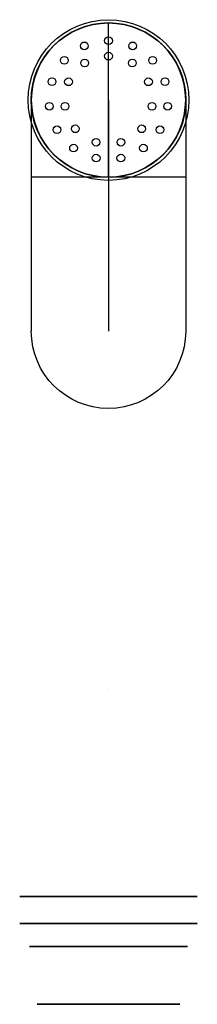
# Model space of a CAD drawing. Header units: centimetres. Extents: x -1.1 to 1.1, y -1.4 to 11.4.
import ezdxf

# ---------------------------------------------------------------- set-up
doc = ezdxf.new("R2010")
doc.units = ezdxf.units.CM
doc.header["$MEASUREMENT"] = 0
for name, color, linetype in [('!Bidetta2-R v2_Sketch1', 7, 'Continuous'), ('!Bidetta2-R v2_Sketch10', 7, 'Continuous'), ('!Bidetta2-R v2_Sketch2', 7, 'Continuous'), ('!Bidetta2-R v2_Sketch3', 7, 'Continuous'), ('!Bidetta2-R v2_Sketch4', 7, 'Continuous'), ('!Bidetta2-R v2_Sketch5', 7, 'Continuous'), ('!Bidetta2-R v2_Sketch6', 7, 'Continuous'), ('!Bidetta2-R v2_Sketch7', 7, 'Continuous'), ('!Bidetta2-R v2_Sketch8', 7, 'Continuous'), ('!Bidetta2-R v2_Sketch9', 7, 'Continuous')]:
    doc.layers.add(name, color=color, linetype=linetype)

msp = doc.modelspace()

# ---------------------------------------------------------------- linework, layer by layer
at = {"layer": '!Bidetta2-R v2_Sketch1', "extrusion": (0, 1, 0)}
msp.add_circle((0, 0), 1, dxfattribs=at)
at = {"layer": '!Bidetta2-R v2_Sketch1'}
msp.add_point((0, 0), dxfattribs=at)
at = {"layer": '!Bidetta2-R v2_Sketch10'}
for p, q in [((0, 7.99, 1.4), (0, 7.99, -1.2)), ((0, 2.7, -0.225), (0, 2.7, -0.45))]:
    msp.add_line(p, q, dxfattribs=at)
msp.add_point((0, 0), dxfattribs=at)
at = {"layer": '!Bidetta2-R v2_Sketch2', "extrusion": (0, -1, 0)}
for radius in [1.15, 1]:
    msp.add_circle((0, 0), radius, dxfattribs=at)
at = {"layer": '!Bidetta2-R v2_Sketch2'}
msp.add_point((0, 0), dxfattribs=at)
at = {"layer": '!Bidetta2-R v2_Sketch3', "extrusion": (0, -1, 0)}
for radius in [1.15, 0.925]:
    msp.add_circle((0, 0, 0.35), radius, dxfattribs=at)
at = {"layer": '!Bidetta2-R v2_Sketch3'}
msp.add_point((0, -0.35), dxfattribs=at)
at = {"layer": '!Bidetta2-R v2_Sketch4', "extrusion": (0, -1, 0)}
for radius in [1.025, 0.925]:
    msp.add_circle((0, 0, 0.65), radius, dxfattribs=at)
at = {"layer": '!Bidetta2-R v2_Sketch4'}
msp.add_point((0, -0.65), dxfattribs=at)
at = {"layer": '!Bidetta2-R v2_Sketch5'}
for p, q in [((0, -1.4, 0.45), (-0.39, -1.4, 0.225)), ((-0.39, -1.4, 0.225), (-0.39, -1.4, -0.225)), ((-0.39, -1.4, -0.225), (0, -1.4, -0.45)), ((0, -1.4, -0.45), (0.39, -1.4, -0.225)), ((0.39, -1.4, 0.225), (0, -1.4, 0.45)), ((0.39, -1.4, -0.225), (0.39, -1.4, 0.225))]:
    msp.add_line(p, q, dxfattribs=at)
at = {"layer": '!Bidetta2-R v2_Sketch5', "extrusion": (0, -1, 0)}
msp.add_circle((0, 0, 1.4), 0.925, dxfattribs=at)
at = {"layer": '!Bidetta2-R v2_Sketch5'}
msp.add_point((0, -1.4), dxfattribs=at)
msp.add_point((0, -1.4), dxfattribs=at)
at = {"layer": '!Bidetta2-R v2_Sketch6'}
for p, q in [((0, 9.33), (0, 11.33)), ((1, 9.33), (-1, 9.33))]:
    msp.add_line(p, q, dxfattribs=at)
msp.add_circle((0, 10.33), 1, dxfattribs=at)
msp.add_point((0, 0), dxfattribs=at)
at = {"layer": '!Bidetta2-R v2_Sketch7'}
for radius in [1.042, 1]:
    msp.add_circle((0, 10.33, 3), radius, dxfattribs=at)
msp.add_point((0, 0, 3), dxfattribs=at)
at = {"layer": '!Bidetta2-R v2_Sketch8'}
for p, q in [((-1, 10.33, -1.9), (-1, 7.33, -1.9)), ((0, 10.33, -1.9), (0, 7.33, -1.9)), ((1, 10.33, -1.9), (1, 7.33, -1.9))]:
    msp.add_line(p, q, dxfattribs=at)
at = {"layer": '!Bidetta2-R v2_Sketch8', "extrusion": (0, 0, -1)}
msp.add_circle((0, 10.33, 1.9), 1, dxfattribs=at)
for centre, start, end in [((0, 10.33, 1.9), 0, 180), ((0, 7.33, 1.9), 180, 0)]:
    msp.add_arc(centre, 1, start, end, dxfattribs=at)
at = {"layer": '!Bidetta2-R v2_Sketch8'}
msp.add_point((0, 0, -1.9), dxfattribs=at)
at = {"layer": '!Bidetta2-R v2_Sketch9'}
for centre, radius in [((0, 10.33, 3.24), 1.002), ((0, 11.1, 3.24), 0.05), ((-0.313, 11.033, 3.24), 0.05), ((0.313, 11.033, 3.24), 0.05), ((-0.572, 10.845, 3.24), 0.05), ((-0.308, 10.81, 3.24), 0.05), ((0, 10.9, 3.24), 0.05), ((0.308, 10.81, 3.24), 0.05), ((0.572, 10.845, 3.24), 0.05), ((-0.732, 10.568, 3.24), 0.05), ((-0.518, 10.567, 3.24), 0.05), ((0.518, 10.567, 3.24), 0.05), ((0.732, 10.568, 3.24), 0.05), ((-0.766, 10.25, 3.24), 0.05), ((-0.564, 10.249, 3.24), 0.05), ((0.564, 10.249, 3.24), 0.05), ((0.766, 10.25, 3.24), 0.05), ((-0.667, 9.945, 3.24), 0.05), ((-0.431, 9.957, 3.24), 0.05), ((0.431, 9.957, 3.24), 0.05), ((0.667, 9.945, 3.24), 0.05), ((-0.453, 9.707, 3.24), 0.05), ((-0.161, 9.783, 3.24), 0.05), ((0.161, 9.783, 3.24), 0.05), ((0.453, 9.707, 3.24), 0.05), ((-0.16, 9.577, 3.24), 0.05), ((0.16, 9.577, 3.24), 0.05)]:
    msp.add_circle(centre, radius, dxfattribs=at)
msp.add_point((0, 0, 3.24), dxfattribs=at)

doc.saveas('drawing.dxf')
